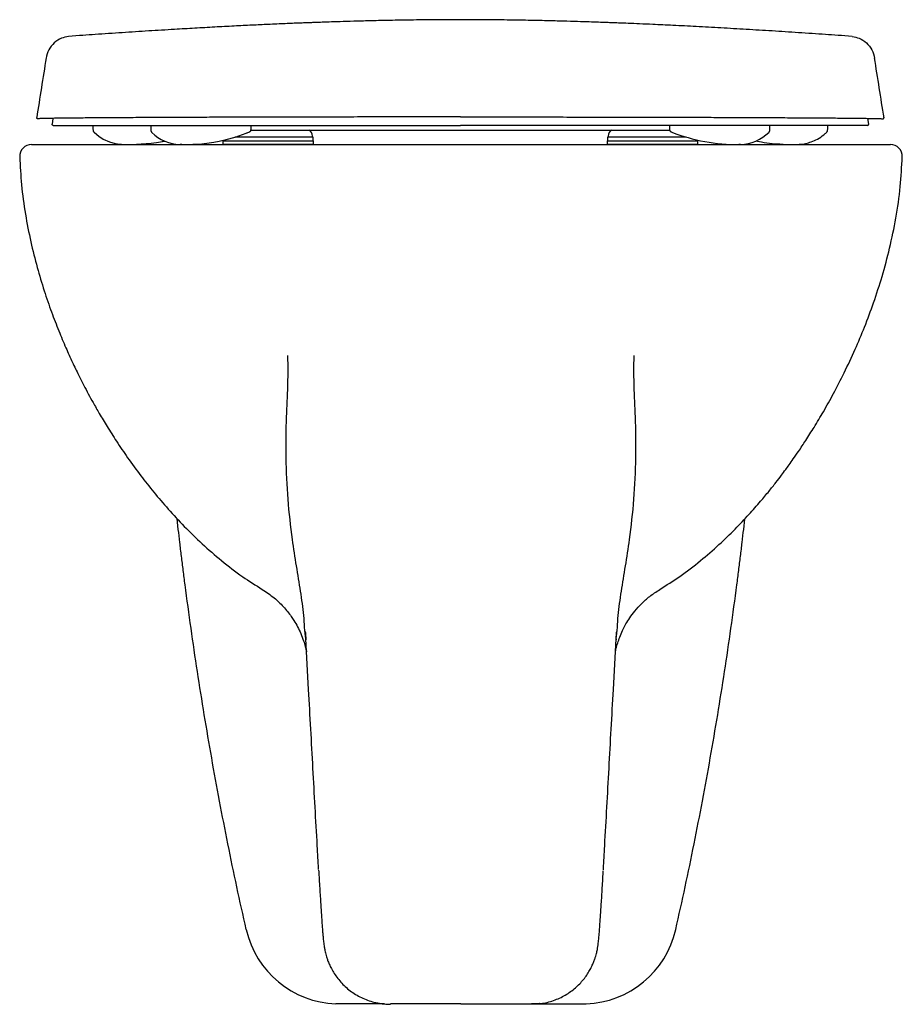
# Model space of a CAD drawing. Header units: millimetres. Extents: x 3669.002 to 3669.372, y 2344.655 to 2345.067.
import ezdxf

# ---------------------------------------------------------------- set-up
doc = ezdxf.new("R2010")
doc.units = ezdxf.units.MM
doc.layers.add('SANINDUSA', color=3, linetype='Continuous')

msp = doc.modelspace()

# ---------------------------------------------------------------- linework, layer by layer
at = {"layer": 'SANINDUSA'}
for p, q in [((3669.015805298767, 2345.025667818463), (3669.015458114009, 2345.023283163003)), ((3669.357668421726, 2345.023284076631), (3669.357291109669, 2345.025668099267)), ((3669.032618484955, 2345.022735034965), (3669.032618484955, 2345.020995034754)), ((3669.056871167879, 2345.022735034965), (3669.056826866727, 2345.020911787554)), ((3669.098864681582, 2345.020995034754), (3669.098864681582, 2345.022735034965)), ((3669.274250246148, 2345.022735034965), (3669.274250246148, 2345.020995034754)), ((3669.316243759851, 2345.020995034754), (3669.316243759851, 2345.022735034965)), ((3669.340496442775, 2345.020995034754), (3669.340496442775, 2345.022735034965)), ((3669.124857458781, 2345.017834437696), (3669.09212660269, 2345.017834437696)), ((3669.097900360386, 2345.019881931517), (3669.098154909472, 2345.019980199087)), ((3669.098795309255, 2345.020786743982), (3669.274309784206, 2345.020781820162)), ((3669.124557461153, 2345.017834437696), (3669.124557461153, 2345.018234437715)), ((3669.124857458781, 2345.01623443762), (3669.124857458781, 2345.017834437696)), ((3669.248257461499, 2345.017834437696), (3669.248257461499, 2345.01623443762)), ((3669.28113521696, 2345.017834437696), (3669.248257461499, 2345.017834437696)), ((3669.248557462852, 2345.018234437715), (3669.248557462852, 2345.017834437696)), ((3669.274925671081, 2345.019993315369), (3669.275209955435, 2345.019882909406)), ((3669.339916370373, 2345.019750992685), (3669.33993520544, 2345.019751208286)), ((3669.340457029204, 2345.020920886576), (3669.340472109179, 2345.020921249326)), ((3669.006915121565, 2345.014734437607), (3669.366753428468, 2345.014734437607)), ((3669.045003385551, 2345.014752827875), (3669.046103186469, 2345.014735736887)), ((3669.087057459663, 2345.01623443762), (3669.125057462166, 2345.01623443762)), ((3669.087057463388, 2345.01623443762), (3669.087057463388, 2345.014734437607)), ((3669.125057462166, 2345.014734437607), (3669.087057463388, 2345.014734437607)), ((3669.087257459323, 2345.016516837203), (3669.087257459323, 2345.01623443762)), ((3669.109365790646, 2345.014734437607), (3669.109124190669, 2345.014734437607)), ((3669.115796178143, 2345.014734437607), (3669.115645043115, 2345.014734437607)), ((3669.125057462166, 2345.014734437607), (3669.125057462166, 2345.01623443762)), ((3669.248057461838, 2345.01623443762), (3669.286057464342, 2345.01623443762)), ((3669.248057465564, 2345.01623443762), (3669.248057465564, 2345.014734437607)), ((3669.286057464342, 2345.014734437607), (3669.248057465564, 2345.014734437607)), ((3669.285857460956, 2345.01623443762), (3669.285857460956, 2345.016590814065)), ((3669.286057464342, 2345.014734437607), (3669.286057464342, 2345.01623443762)), ((3669.001917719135, 2345.009574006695), (3669.001965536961, 2345.009568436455)), ((3669.371750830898, 2345.009574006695), (3669.371699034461, 2345.00956797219)), ((3669.068383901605, 2344.853464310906), (3669.067872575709, 2344.858006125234)), ((3669.305284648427, 2344.853464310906), (3669.305792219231, 2344.857972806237)), ((3669.103587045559, 2344.828411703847), (3669.103579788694, 2344.828419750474)), ((3669.270081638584, 2344.828411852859), (3669.2700889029, 2344.828419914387)), ((3669.121810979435, 2344.80768436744), (3669.121880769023, 2344.807270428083)), ((3669.251857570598, 2344.80768436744), (3669.251787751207, 2344.80727024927)), ((3669.135864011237, 2344.654734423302), (3669.134446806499, 2344.65475954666)), ((3669.237804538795, 2344.654734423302), (3669.239221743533, 2344.65475954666))]:
    msp.add_line(p, q, dxfattribs=at)
at = {"layer": 'SANINDUSA', "flags": 128}
for points in [[(3669.033140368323, 2345.019798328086), (3669.033229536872, 2345.019723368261), (3669.033240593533, 2345.019714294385), (3669.033246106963, 2345.019709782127), (3669.033248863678, 2345.019707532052), (3669.033249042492, 2345.019707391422), (3669.033249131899, 2345.019707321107), (3669.033249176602, 2345.019707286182), (3669.033249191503, 2345.019707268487), (3669.033249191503, 2345.019707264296), (3669.033249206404, 2345.019707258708), (3669.035100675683, 2345.01818054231), (3669.03693287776, 2345.017005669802), (3669.039486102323, 2345.015833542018), (3669.041874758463, 2345.015149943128), (3669.044028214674, 2345.014825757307), (3669.044277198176, 2345.014804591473), (3669.044399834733, 2345.014795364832), (3669.044460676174, 2345.014791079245), (3669.044468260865, 2345.014790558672), (3669.044468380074, 2345.014790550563), (3669.044468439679, 2345.014790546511), (3669.044468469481, 2345.014790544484), (3669.044468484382, 2345.014790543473), (3669.044468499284, 2345.014790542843), (3669.044468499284, 2345.014790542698), (3669.044468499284, 2345.014790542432), (3669.044511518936, 2345.014787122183), (3669.044544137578, 2345.014784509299), (3669.044579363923, 2345.014781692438), (3669.044631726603, 2345.014777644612), (3669.044702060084, 2345.014772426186), (3669.044788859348, 2345.014766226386), (3669.044987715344, 2345.014752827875)], [(3669.069856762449, 2345.014743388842), (3669.070280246, 2345.014735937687), (3669.070611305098, 2345.0147349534), (3669.070671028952, 2345.014734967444), (3669.070696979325, 2345.014735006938), (3669.070708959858, 2345.014735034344), (3669.070709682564, 2345.014735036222), (3669.070709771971, 2345.014735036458), (3669.070709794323, 2345.014735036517), (3669.070709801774, 2345.014735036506), (3669.070957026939, 2345.01473415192), (3669.07180822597, 2345.014736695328), (3669.072323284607, 2345.014742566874), (3669.073516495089, 2345.014768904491), (3669.074509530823, 2345.014803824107), (3669.075319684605, 2345.014841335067), (3669.075970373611, 2345.014877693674), (3669.078247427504, 2345.015050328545), (3669.0813721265, 2345.01540895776), (3669.083237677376, 2345.015694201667), (3669.085441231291, 2345.016102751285), (3669.088405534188, 2345.016778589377), (3669.092157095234, 2345.017843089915), (3669.096750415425, 2345.019445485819), (3669.097068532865, 2345.019567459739), (3669.097148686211, 2345.019598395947), (3669.097188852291, 2345.019613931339), (3669.097193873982, 2345.01961587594), (3669.097196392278, 2345.019616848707), (3669.097196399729, 2345.019616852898), (3669.09719640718, 2345.019616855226), (3669.097489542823, 2345.019723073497), (3669.097900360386, 2345.019881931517)], [(3669.046103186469, 2345.014735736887), (3669.046140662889, 2345.014735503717), (3669.046360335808, 2345.014735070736), (3669.046448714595, 2345.014735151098), (3669.046486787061, 2345.01473525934), (3669.046504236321, 2345.014735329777), (3669.046512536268, 2345.014735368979), (3669.046512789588, 2345.014735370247), (3669.046512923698, 2345.014735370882), (3669.0465129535, 2345.01473537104), (3669.046512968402, 2345.01473537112), (3669.046512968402, 2345.014735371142), (3669.046512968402, 2345.014735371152), (3669.046512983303, 2345.014735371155), (3669.046512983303, 2345.014735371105), (3669.046659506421, 2345.014734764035), (3669.047606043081, 2345.014737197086), (3669.048041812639, 2345.014742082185), (3669.048310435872, 2345.014746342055), (3669.048578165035, 2345.014751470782), (3669.050898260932, 2345.014826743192), (3669.052846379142, 2345.014937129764), (3669.054851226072, 2345.015097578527), (3669.057037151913, 2345.015328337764), (3669.059228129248, 2345.015619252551), (3669.061736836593, 2345.016025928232), (3669.062193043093, 2345.016108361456), (3669.062533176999, 2345.016172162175)], [(3669.310526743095, 2345.016182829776), (3669.311141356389, 2345.016068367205), (3669.311903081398, 2345.015934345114), (3669.312818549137, 2345.015782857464), (3669.313886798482, 2345.015619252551), (3669.317276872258, 2345.0151944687), (3669.320415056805, 2345.01492729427), (3669.32189484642, 2345.014841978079), (3669.323597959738, 2345.014774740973), (3669.324536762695, 2345.014751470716), (3669.325073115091, 2345.014742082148), (3669.325508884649, 2345.014737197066), (3669.326455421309, 2345.014734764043), (3669.326531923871, 2345.014735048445), (3669.326570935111, 2345.014735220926), (3669.326590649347, 2345.014735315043), (3669.326600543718, 2345.01473536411), (3669.326601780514, 2345.014735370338), (3669.326601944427, 2345.014735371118), (3669.326601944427, 2345.014735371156), (3669.326601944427, 2345.014735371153), (3669.326601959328, 2345.014735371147), (3669.326601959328, 2345.014735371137), (3669.326601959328, 2345.01473537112), (3669.326974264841, 2345.014735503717), (3669.32800651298, 2345.014745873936)], [(3669.219852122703, 2344.654949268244), (3669.219663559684, 2344.654926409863), (3669.216390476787, 2344.654734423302)]]:
    msp.add_lwpolyline(points, dxfattribs=at)
at = {"layer": 'SANINDUSA'}
for centre, radius, start, end in [((3669.069724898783, 2345.032594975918), 0.0178520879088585, 226.0096134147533, 267.7390534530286), ((3669.121557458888, 2345.018234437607), 0.003000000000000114, 0, 58.27058042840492), ((3669.251557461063, 2345.018234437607), 0.002999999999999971, 121.8584057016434, 180), ((3669.302338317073, 2345.088758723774), 0.07402584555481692, 248.5018314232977, 270.7217534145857), ((3669.303342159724, 2345.032712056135), 0.01797340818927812, 272.1525973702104, 314.0607286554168), ((3669.006915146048, 2345.009734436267), 0.005000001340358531, 90.00028056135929, 181.8387025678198), ((3669.366753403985, 2345.009734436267), 0.005000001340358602, 358.1612974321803, 89.99971943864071), ((3669.135864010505, 2344.694734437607), 0.04000000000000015, 192.8290046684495, 267.9695801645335), ((3669.237804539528, 2344.694734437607), 0.04000000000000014, 272.0304198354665, 347.1709953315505)]:
    msp.add_arc(centre, radius, start, end, dxfattribs=at)
for points, knots in [([(3669.186557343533, 2345.066994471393), (3669.183287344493, 2345.066988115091), (3669.176742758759, 2345.066975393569), (3669.167256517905, 2345.066868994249), (3669.158421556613, 2345.066724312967), (3669.150567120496, 2345.066556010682), (3669.143692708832, 2345.066380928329), (3669.137798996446, 2345.066210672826), (3669.132883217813, 2345.066054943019), (3669.128951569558, 2345.065921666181), (3669.125956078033, 2345.065815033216), (3669.123619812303, 2345.065729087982), (3669.121402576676, 2345.065645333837), (3669.118941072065, 2345.065549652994), (3669.116157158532, 2345.065437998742), (3669.113049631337, 2345.065309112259), (3669.10961826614, 2345.065161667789), (3669.104996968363, 2345.064955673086), (3669.099012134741, 2345.064675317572), (3669.091559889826, 2345.064304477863), (3669.083540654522, 2345.063881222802), (3669.075191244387, 2345.063415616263), (3669.06593576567, 2345.062874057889), (3669.055753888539, 2345.062249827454), (3669.044659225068, 2345.061540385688), (3669.033761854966, 2345.060821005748), (3669.026735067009, 2345.060344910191), (3669.022321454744, 2345.059909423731)], [0, 0, 0, 0, 0.05956120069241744, 0.1192059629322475, 0.1729439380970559, 0.2207757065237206, 0.2627017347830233, 0.2987227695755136, 0.3288409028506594, 0.3530605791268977, 0.3713921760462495, 0.3843861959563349, 0.3975930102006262, 0.4125520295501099, 0.4293121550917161, 0.4479082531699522, 0.4683658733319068, 0.4907044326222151, 0.530393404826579, 0.574981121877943, 0.6233941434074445, 0.6730813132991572, 0.724187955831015, 0.7904397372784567, 0.8597374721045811, 0.9324637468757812, 1, 1, 1, 1]), ([(3669.350810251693, 2345.05990536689), (3669.346381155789, 2345.060344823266), (3669.339353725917, 2345.060820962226), (3669.328455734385, 2345.061540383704), (3669.317360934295, 2345.06224983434), (3669.306495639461, 2345.062915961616), (3669.295870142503, 2345.063534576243), (3669.285592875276, 2345.064096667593), (3669.276051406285, 2345.064582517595), (3669.268136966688, 2345.06495637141), (3669.261890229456, 2345.065232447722), (3669.2571184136, 2345.065432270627), (3669.253291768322, 2345.065584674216), (3669.250263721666, 2345.065700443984), (3669.24753029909, 2345.0658017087), (3669.244304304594, 2345.06591688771), (3669.240231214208, 2345.066054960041), (3669.23531610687, 2345.066210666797), (3669.229422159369, 2345.066380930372), (3669.222547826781, 2345.066556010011), (3669.214693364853, 2345.066724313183), (3669.205858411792, 2345.066868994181), (3669.196372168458, 2345.066975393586), (3669.189827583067, 2345.066988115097), (3669.186557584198, 2345.066994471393)], [0, 0, 0, 0, 0.06754978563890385, 0.1402768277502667, 0.2095752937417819, 0.275827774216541, 0.3394722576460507, 0.4010028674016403, 0.4589234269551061, 0.5092979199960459, 0.5419620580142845, 0.570452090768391, 0.5948479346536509, 0.6112266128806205, 0.6260241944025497, 0.6469356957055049, 0.671155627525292, 0.701274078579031, 0.7372954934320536, 0.7792219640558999, 0.8270542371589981, 0.8807927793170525, 0.9404381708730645, 1, 1, 1, 1]), ([(3669.022321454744, 2345.059909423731), (3669.021359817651, 2345.059740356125), (3669.019178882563, 2345.059356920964), (3669.016284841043, 2345.057360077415), (3669.013905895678, 2345.054440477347), (3669.013282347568, 2345.052039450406), (3669.012970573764, 2345.050838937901)], [0, 0, 0, 0, 0.2081674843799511, 0.4721113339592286, 0.7360558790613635, 1, 1, 1, 1]), ([(3669.350810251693, 2345.05990536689), (3669.351766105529, 2345.059737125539), (3669.3539411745, 2345.059354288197), (3669.356830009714, 2345.057359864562), (3669.359209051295, 2345.05444053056), (3669.359832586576, 2345.052039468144), (3669.360144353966, 2345.050838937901)], [0, 0, 0, 0, 0.207186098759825, 0.471457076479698, 0.7357287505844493, 1, 1, 1, 1]), ([(3669.01299504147, 2345.050994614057), (3669.012332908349, 2345.04681410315), (3669.011008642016, 2345.038453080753), (3669.009684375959, 2345.030092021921), (3669.009045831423, 2345.026059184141)], [0, 0, 0, 0, 0.4999999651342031, 1, 1, 1, 1]), ([(3669.364092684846, 2345.025911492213), (3669.363430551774, 2345.030092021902), (3669.362106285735, 2345.038453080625), (3669.360782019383, 2345.046814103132), (3669.36011988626, 2345.050994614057)], [0, 0, 0, 0, 0.5000000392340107, 1, 1, 1, 1]), ([(3669.009539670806, 2345.025480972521), (3669.00948161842, 2345.025486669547), (3669.009390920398, 2345.025495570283), (3669.009277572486, 2345.025551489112), (3669.009193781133, 2345.025614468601), (3669.009120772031, 2345.025699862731), (3669.009066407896, 2345.025805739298), (3669.009035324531, 2345.025929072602), (3669.009042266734, 2345.026015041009), (3669.009045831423, 2345.026059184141)], [0, 0, 0, 0, 0.2009654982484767, 0.3139780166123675, 0.435042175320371, 0.5641954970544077, 0.7014058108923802, 0.8466775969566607, 1, 1, 1, 1]), ([(3669.186557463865, 2345.026262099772), (3669.183038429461, 2345.026261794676), (3669.175989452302, 2345.026261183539), (3669.16547814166, 2345.026256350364), (3669.155095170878, 2345.02624878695), (3669.144172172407, 2345.026237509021), (3669.132821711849, 2345.026221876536), (3669.12117144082, 2345.026201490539), (3669.11000218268, 2345.026177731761), (3669.099218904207, 2345.026150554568), (3669.088873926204, 2345.026120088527), (3669.078985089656, 2345.026086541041), (3669.069707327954, 2345.026050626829), (3669.061062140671, 2345.026012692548), (3669.052189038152, 2345.02596869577), (3669.043337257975, 2345.025918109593), (3669.034804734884, 2345.025860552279), (3669.027410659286, 2345.025800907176), (3669.023103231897, 2345.025758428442), (3669.020545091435, 2345.02572989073), (3669.01879212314, 2345.02570940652), (3669.016380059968, 2345.025677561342), (3669.013684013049, 2345.025634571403), (3669.011436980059, 2345.025586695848), (3669.009840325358, 2345.025533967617), (3669.009639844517, 2345.025498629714), (3669.009539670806, 2345.025480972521)], [0, 0, 0, 0, 0.03470709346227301, 0.0695217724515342, 0.1043425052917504, 0.1390578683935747, 0.1813435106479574, 0.2237764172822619, 0.2662395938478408, 0.3085665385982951, 0.3526993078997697, 0.3969675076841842, 0.4413095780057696, 0.4856304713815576, 0.529807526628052, 0.5883590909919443, 0.647064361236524, 0.7057771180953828, 0.7643388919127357, 0.7687744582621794, 0.7865180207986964, 0.8220482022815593, 0.8575776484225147, 0.9050417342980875, 0.9525524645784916, 1, 1, 1, 1]), ([(3669.186557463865, 2345.026262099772), (3669.190076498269, 2345.026261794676), (3669.197125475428, 2345.026261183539), (3669.20763678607, 2345.026256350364), (3669.218019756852, 2345.02624878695), (3669.228942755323, 2345.026237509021), (3669.240293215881, 2345.026221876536), (3669.25194348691, 2345.026201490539), (3669.26311274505, 2345.026177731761), (3669.273896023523, 2345.026150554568), (3669.284241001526, 2345.026120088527), (3669.294129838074, 2345.026086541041), (3669.303407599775, 2345.026050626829), (3669.312052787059, 2345.026012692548), (3669.320925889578, 2345.02596869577), (3669.329777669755, 2345.025918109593), (3669.338310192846, 2345.025860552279), (3669.345704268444, 2345.025800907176), (3669.350011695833, 2345.025758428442), (3669.352569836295, 2345.02572989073), (3669.35432280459, 2345.02570940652), (3669.356734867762, 2345.025677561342), (3669.359430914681, 2345.025634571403), (3669.361677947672, 2345.025586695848), (3669.363274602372, 2345.025533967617), (3669.363475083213, 2345.025498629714), (3669.363575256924, 2345.025480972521)], [0, 0, 0, 0, 0.03470709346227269, 0.06952177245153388, 0.1043425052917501, 0.1390578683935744, 0.1813435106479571, 0.2237764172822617, 0.2662395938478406, 0.3085665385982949, 0.3526993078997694, 0.3969675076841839, 0.4413095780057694, 0.4856304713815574, 0.5298075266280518, 0.5883590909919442, 0.6470643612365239, 0.7057771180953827, 0.7643388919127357, 0.7687744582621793, 0.7865180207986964, 0.8220482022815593, 0.8575776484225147, 0.9050417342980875, 0.9525524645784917, 1, 1, 1, 1]), ([(3669.363575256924, 2345.025480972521), (3669.363611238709, 2345.025483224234), (3669.363683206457, 2345.025487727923), (3669.363786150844, 2345.025523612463), (3669.36387932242, 2345.025579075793), (3669.363958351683, 2345.025653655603), (3669.364019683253, 2345.025743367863), (3669.364059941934, 2345.02584408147), (3669.364079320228, 2345.025951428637), (3669.364072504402, 2345.026023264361), (3669.364069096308, 2345.026059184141)], [0, 0, 0, 0, 0.1249475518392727, 0.2499096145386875, 0.37489425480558, 0.4998923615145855, 0.624893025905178, 0.7499152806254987, 0.8749509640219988, 1, 1, 1, 1]), ([(3669.015968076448, 2345.022735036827), (3669.015797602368, 2345.022795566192), (3669.015471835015, 2345.02291123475), (3669.015462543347, 2345.023161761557), (3669.015458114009, 2345.023281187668)], [0, 0, 0, 0, 0.5233000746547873, 1, 1, 1, 1]), ([(3669.015969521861, 2345.022735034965), (3669.016453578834, 2345.022735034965), (3669.017421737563, 2345.022735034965), (3669.0201129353, 2345.022735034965), (3669.023634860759, 2345.022735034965), (3669.028060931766, 2345.022735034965), (3669.033338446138, 2345.022735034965), (3669.039468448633, 2345.022735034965), (3669.046405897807, 2345.022735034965), (3669.054119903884, 2345.022735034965), (3669.062162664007, 2345.022735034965), (3669.070340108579, 2345.022735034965), (3669.078517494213, 2345.022735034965), (3669.087255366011, 2345.022735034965), (3669.096536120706, 2345.022735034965), (3669.106351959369, 2345.022735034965), (3669.115794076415, 2345.022735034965), (3669.124739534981, 2345.022735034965), (3669.133098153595, 2345.022735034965), (3669.14157414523, 2345.022735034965), (3669.151241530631, 2345.022735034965), (3669.162150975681, 2345.022735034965), (3669.174321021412, 2345.022735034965), (3669.182480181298, 2345.022735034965), (3669.186557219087, 2345.022735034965)], [0, 0, 0, 0, 0.05214004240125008, 0.1042849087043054, 0.1559960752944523, 0.2083899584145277, 0.2611937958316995, 0.3139409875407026, 0.367123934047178, 0.4201404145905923, 0.4726304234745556, 0.5172854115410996, 0.5611019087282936, 0.6042317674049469, 0.6492936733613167, 0.6932721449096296, 0.7363853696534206, 0.7701116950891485, 0.8032333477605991, 0.8358808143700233, 0.8681901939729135, 0.912449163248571, 0.9562518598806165, 1, 1, 1, 1]), ([(3669.357145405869, 2345.022735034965), (3669.356661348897, 2345.022735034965), (3669.355693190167, 2345.022735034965), (3669.35300199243, 2345.022735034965), (3669.349480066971, 2345.022735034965), (3669.345053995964, 2345.022735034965), (3669.339776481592, 2345.022735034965), (3669.333646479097, 2345.022735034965), (3669.326709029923, 2345.022735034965), (3669.318995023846, 2345.022735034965), (3669.310952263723, 2345.022735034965), (3669.302774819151, 2345.022735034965), (3669.294597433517, 2345.022735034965), (3669.285859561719, 2345.022735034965), (3669.276578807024, 2345.022735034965), (3669.266762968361, 2345.022735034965), (3669.257320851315, 2345.022735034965), (3669.248375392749, 2345.022735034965), (3669.240016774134, 2345.022735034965), (3669.2315407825, 2345.022735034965), (3669.221873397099, 2345.022735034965), (3669.210963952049, 2345.022735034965), (3669.198793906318, 2345.022735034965), (3669.190634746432, 2345.022735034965), (3669.186557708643, 2345.022735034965)], [0, 0, 0, 0, 0.05214004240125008, 0.1042849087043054, 0.1559960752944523, 0.2083899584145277, 0.2611937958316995, 0.3139409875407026, 0.367123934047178, 0.4201404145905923, 0.4726304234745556, 0.5172854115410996, 0.5611019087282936, 0.6042317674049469, 0.6492936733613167, 0.6932721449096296, 0.7363853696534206, 0.7701116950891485, 0.8032333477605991, 0.8358808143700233, 0.8681901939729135, 0.912449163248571, 0.9562518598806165, 1, 1, 1, 1]), ([(3669.357146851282, 2345.022735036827), (3669.35731728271, 2345.022795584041), (3669.357643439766, 2345.022911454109), (3669.357652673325, 2345.023162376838), (3669.357668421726, 2345.023284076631)], [0, 0, 0, 0, 0.5225440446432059, 1, 1, 1, 1]), ([(3669.032641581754, 2345.020921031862), (3669.032648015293, 2345.020811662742), (3669.0326608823, 2345.020592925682), (3669.032765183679, 2345.020279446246), (3669.032923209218, 2345.019989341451), (3669.033074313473, 2345.019830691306), (3669.033149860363, 2345.019751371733)], [0, 0, 0, 0, 0.2500192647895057, 0.5000358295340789, 0.7500352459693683, 1, 1, 1, 1]), ([(3669.033160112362, 2345.019751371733), (3669.03315653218, 2345.019751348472), (3669.033144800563, 2345.019751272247), (3669.033190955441, 2345.019751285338), (3669.033223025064, 2345.019751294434)], [0, 0, 0, 0, 0.3051737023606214, 0.9999999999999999, 0.9999999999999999, 0.9999999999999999, 0.9999999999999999]), ([(3669.056826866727, 2345.020911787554), (3669.056833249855, 2345.020803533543), (3669.056846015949, 2345.020587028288), (3669.056948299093, 2345.02027644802), (3669.057103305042, 2345.019988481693), (3669.057251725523, 2345.019830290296), (3669.057325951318, 2345.019751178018)], [0, 0, 0, 0, 0.2499916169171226, 0.4999768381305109, 0.7499360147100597, 1, 1, 1, 1]), ([(3669.098154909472, 2345.019980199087), (3669.098247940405, 2345.020026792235), (3669.098434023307, 2345.020119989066), (3669.098643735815, 2345.020355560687), (3669.09878536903, 2345.020637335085), (3669.098803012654, 2345.020844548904), (3669.098864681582, 2345.020995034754)], [0, 0, 0, 0, 0.2499028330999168, 0.4998621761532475, 0.7499268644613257, 1, 1, 1, 1]), ([(3669.274250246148, 2345.020995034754), (3669.274310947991, 2345.020815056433), (3669.274327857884, 2345.020618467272), (3669.274462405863, 2345.020350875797), (3669.27466138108, 2345.020126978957), (3669.274837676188, 2345.020037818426), (3669.274925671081, 2345.019993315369)], [0, 0, 0, 0, 0.2494996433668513, 0.5001187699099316, 0.7504922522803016, 1, 1, 1, 1]), ([(3669.315797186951, 2345.01975180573), (3669.315871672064, 2345.019830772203), (3669.316020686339, 2345.01998875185), (3669.316176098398, 2345.0202770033), (3669.31627912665, 2345.020588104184), (3669.316291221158, 2345.0208051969), (3669.316297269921, 2345.02091377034)], [0, 0, 0, 0, 0.2497883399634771, 0.4997244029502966, 0.7497997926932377, 1, 1, 1, 1]), ([(3669.328127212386, 2345.014752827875), (3669.328191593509, 2345.014757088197), (3669.328301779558, 2345.01476437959), (3669.328456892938, 2345.014775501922), (3669.32855315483, 2345.014783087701), (3669.328601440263, 2345.014786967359), (3669.328626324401, 2345.01478895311), (3669.328640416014, 2345.014790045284), (3669.328645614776, 2345.014790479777), (3669.328646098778, 2345.014790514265), (3669.328646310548, 2345.014790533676), (3669.328646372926, 2345.01479053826), (3669.328646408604, 2345.014790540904), (3669.328646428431, 2345.014790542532), (3669.329579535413, 2345.014837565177), (3669.331084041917, 2345.015065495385), (3669.333768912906, 2345.015805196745), (3669.336336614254, 2345.016998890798), (3669.338238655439, 2345.018296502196), (3669.339390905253, 2345.019275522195), (3669.33972624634, 2345.019577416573), (3669.339846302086, 2345.019689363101), (3669.339858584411, 2345.019700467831), (3669.33986368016, 2345.019705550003), (3669.339865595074, 2345.019707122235), (3669.339865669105, 2345.019707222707), (3669.339865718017, 2345.019707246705), (3669.339874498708, 2345.019715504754), (3669.339902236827, 2345.019734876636), (3669.339942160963, 2345.019769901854), (3669.339974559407, 2345.019798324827)], [0, 0, 0, 0, 0.01720953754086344, 0.02945352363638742, 0.03599647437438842, 0.03847164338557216, 0.04052093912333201, 0.04159538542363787, 0.04166294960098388, 0.04169782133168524, 0.04170567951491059, 0.04171025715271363, 0.04171247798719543, 0.04171358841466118, 0.04171469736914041, 0.2499115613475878, 0.4354638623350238, 0.6446183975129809, 0.8835938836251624, 0.948667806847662, 0.9820932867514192, 0.984202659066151, 0.9852583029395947, 0.985786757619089, 0.9858033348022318, 0.9858112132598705, 0.9858138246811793, 0.9858152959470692, 0.9884891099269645, 1, 1, 1, 1]), ([(3669.339963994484, 2345.019751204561), (3669.340039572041, 2345.019830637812), (3669.340190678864, 2345.019989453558), (3669.340348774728, 2345.020279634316), (3669.340452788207, 2345.020593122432), (3669.340465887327, 2345.020811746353), (3669.340472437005, 2345.020921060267)], [0, 0, 0, 0, 0.2502044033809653, 0.5002489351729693, 0.7501200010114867, 1, 1, 1, 1]), ([(3669.069020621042, 2345.014756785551), (3669.069046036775, 2345.01475488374), (3669.069096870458, 2345.014751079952), (3669.069148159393, 2345.014748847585), (3669.069173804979, 2345.014747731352)], [0, 0, 0, 0, 0.4999781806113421, 1, 1, 1, 1]), ([(3669.069856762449, 2345.014743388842), (3669.069849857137, 2345.014743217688), (3669.069831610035, 2345.014742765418), (3669.069790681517, 2345.014741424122), (3669.069732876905, 2345.014739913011), (3669.069639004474, 2345.014738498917), (3669.069449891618, 2345.014738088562), (3669.069289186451, 2345.01474370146), (3669.069173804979, 2345.014747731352)], [0, 0, 0, 0, 0.03772061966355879, 0.09967571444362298, 0.1745322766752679, 0.2589554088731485, 0.4679522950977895, 1, 1, 1, 1]), ([(3669.111512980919, 2345.014734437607), (3669.111512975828, 2345.014734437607), (3669.111512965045, 2345.014734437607), (3669.111504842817, 2345.014734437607), (3669.111427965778, 2345.014734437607), (3669.111356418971, 2345.014734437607), (3669.11129381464, 2345.014734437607)], [0, 0, 0, 0, 6.629765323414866e-05, 0.0001404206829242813, 0.1251106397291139, 1, 1, 1, 1]), ([(3669.263603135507, 2345.014734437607), (3669.263603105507, 2345.014734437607), (3669.2636030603, 2345.014734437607), (3669.263603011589, 2345.014734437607), (3669.26359360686, 2345.014734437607), (3669.263519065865, 2345.014734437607), (3669.263444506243, 2345.014734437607), (3669.263379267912, 2345.014734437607)], [0, 0, 0, 0, 0.0003975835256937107, 0.0005991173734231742, 0.000665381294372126, 0.1256001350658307, 0.9999999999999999, 0.9999999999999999, 0.9999999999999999, 0.9999999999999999]), ([(3669.304017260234, 2345.014751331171), (3669.303825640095, 2345.014743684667), (3669.303664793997, 2345.01473804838), (3669.303476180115, 2345.014738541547), (3669.303391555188, 2345.014739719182), (3669.303360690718, 2345.014740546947), (3669.303270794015, 2345.014738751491)], [0, 0, 0, 0, 0.6172681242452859, 0.85974096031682, 0.9576865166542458, 1, 1, 1, 1]), ([(3669.32800651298, 2345.014745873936), (3669.328024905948, 2345.014746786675), (3669.328072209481, 2345.014749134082), (3669.328108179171, 2345.014751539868), (3669.328130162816, 2345.014753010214)], [0, 0, 0, 0, 0.3888286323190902, 1, 1, 1, 1]), ([(3669.00196501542, 2345.009576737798), (3669.002149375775, 2345.005667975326), (3669.002529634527, 2344.997605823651), (3669.004189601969, 2344.985707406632), (3669.006433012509, 2344.974156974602), (3669.009115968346, 2344.963470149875), (3669.012050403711, 2344.953682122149), (3669.01510485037, 2344.944811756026), (3669.018161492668, 2344.936864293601), (3669.021119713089, 2344.929833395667), (3669.023896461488, 2344.923705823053), (3669.026422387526, 2344.918463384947), (3669.028641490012, 2344.914084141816), (3669.030676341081, 2344.910228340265), (3669.032826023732, 2344.906301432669), (3669.035427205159, 2344.901742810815), (3669.038671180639, 2344.896334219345), (3669.042611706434, 2344.890135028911), (3669.047304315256, 2344.883223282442), (3669.052505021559, 2344.876107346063), (3669.058165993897, 2344.868928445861), (3669.064221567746, 2344.861823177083), (3669.070956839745, 2344.854576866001), (3669.078381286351, 2344.847321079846), (3669.086519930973, 2344.84024749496), (3669.094887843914, 2344.833771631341), (3669.100803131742, 2344.83009725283), (3669.103566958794, 2344.828380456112)], [0, 0, 0, 0, 0.05473190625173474, 0.1128891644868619, 0.167777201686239, 0.2191378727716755, 0.2667503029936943, 0.3104389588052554, 0.3500731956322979, 0.3855601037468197, 0.4168428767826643, 0.4438919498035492, 0.4666978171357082, 0.4852753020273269, 0.5046683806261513, 0.5290267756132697, 0.5583013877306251, 0.5924084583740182, 0.6312166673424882, 0.6745327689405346, 0.7150476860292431, 0.7584553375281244, 0.8044768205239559, 0.8527757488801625, 0.9029756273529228, 0.9546668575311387, 1, 1, 1, 1]), ([(3669.270101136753, 2344.828381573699), (3669.272922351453, 2344.830135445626), (3669.278846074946, 2344.833818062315), (3669.287066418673, 2344.840189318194), (3669.294770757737, 2344.846865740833), (3669.301497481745, 2344.853369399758), (3669.307291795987, 2344.859472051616), (3669.312001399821, 2344.864807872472), (3669.315751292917, 2344.869306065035), (3669.318654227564, 2344.872946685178), (3669.320974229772, 2344.875967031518), (3669.322803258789, 2344.87842352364), (3669.32441816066, 2344.880654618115), (3669.326227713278, 2344.883203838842), (3669.328572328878, 2344.886601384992), (3669.331497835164, 2344.891002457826), (3669.334994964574, 2344.896528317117), (3669.338899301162, 2344.903069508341), (3669.343133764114, 2344.910670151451), (3669.347603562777, 2344.919370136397), (3669.351944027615, 2344.928667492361), (3669.356057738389, 2344.938463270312), (3669.359858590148, 2344.948644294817), (3669.363413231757, 2344.95965346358), (3669.366586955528, 2344.97146091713), (3669.369184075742, 2344.984019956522), (3669.371072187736, 2344.996802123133), (3669.371495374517, 2345.005418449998), (3669.371699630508, 2345.009577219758)], [0, 0, 0, 0, 0.04631373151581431, 0.09724525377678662, 0.1447586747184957, 0.1883179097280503, 0.2274734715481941, 0.2618639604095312, 0.2873439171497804, 0.3090072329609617, 0.3267823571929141, 0.3406507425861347, 0.3522234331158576, 0.3667646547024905, 0.3847852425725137, 0.4102977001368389, 0.4407258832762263, 0.4761336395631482, 0.5165566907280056, 0.5619910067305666, 0.6123800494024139, 0.6594243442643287, 0.70989804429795, 0.7636333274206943, 0.8204164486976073, 0.879992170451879, 0.9420768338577, 1, 1, 1, 1]), ([(3669.121810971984, 2344.807684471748), (3669.121810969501, 2344.80768448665), (3669.121306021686, 2344.81071416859), (3669.121189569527, 2344.817442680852), (3669.119628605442, 2344.827523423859), (3669.117913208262, 2344.838125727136), (3669.115890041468, 2344.850882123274), (3669.114216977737, 2344.866095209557), (3669.113371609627, 2344.883420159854), (3669.113620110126, 2344.897867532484), (3669.114135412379, 2344.90949342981), (3669.114391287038, 2344.916820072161), (3669.114376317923, 2344.922169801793), (3669.114327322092, 2344.924800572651), (3669.114288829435, 2344.925976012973), (3669.114278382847, 2344.926295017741)], [0, 0, 0, 0, 4.687785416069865e-07, 0.09531137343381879, 0.1906272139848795, 0.2866459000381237, 0.382658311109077, 0.5241364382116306, 0.6660006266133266, 0.8055203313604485, 0.873875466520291, 0.9423209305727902, 0.9744955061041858, 0.9930782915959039, 1, 1, 1, 1]), ([(3669.251857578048, 2344.807684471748), (3669.251857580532, 2344.80768448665), (3669.252362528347, 2344.81071416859), (3669.252478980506, 2344.817442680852), (3669.254039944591, 2344.827523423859), (3669.255755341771, 2344.838125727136), (3669.257778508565, 2344.850882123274), (3669.259451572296, 2344.866095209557), (3669.260296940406, 2344.883420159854), (3669.260048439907, 2344.897867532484), (3669.259533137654, 2344.90949342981), (3669.259277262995, 2344.916820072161), (3669.25929223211, 2344.922169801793), (3669.259341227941, 2344.924800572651), (3669.259379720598, 2344.925976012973), (3669.259390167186, 2344.926295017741)], [0, 0, 0, 0, 4.687785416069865e-07, 0.09531137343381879, 0.1906272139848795, 0.2866459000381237, 0.382658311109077, 0.5241364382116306, 0.6660006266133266, 0.8055203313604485, 0.873875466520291, 0.9423209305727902, 0.9744955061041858, 0.9930782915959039, 1, 1, 1, 1]), ([(3669.071239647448, 2344.830238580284), (3669.070973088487, 2344.832282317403), (3669.070713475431, 2344.834303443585), (3669.070207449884, 2344.838302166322), (3669.069961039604, 2344.840279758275), (3669.069601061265, 2344.843212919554), (3669.069482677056, 2344.844185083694), (3669.069249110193, 2344.846117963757), (3669.069134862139, 2344.847070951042), (3669.068800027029, 2344.849885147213), (3669.068587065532, 2344.85170393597), (3669.068383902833, 2344.853464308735)], [0, 0, 0, 0, 0.2499999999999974, 0.2499999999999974, 0.4999999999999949, 0.4999999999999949, 0.6249999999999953, 0.6249999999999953, 0.7499999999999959, 0.7499999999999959, 1, 1, 1, 1]), ([(3669.302428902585, 2344.830238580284), (3669.302695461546, 2344.832282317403), (3669.302955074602, 2344.834303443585), (3669.303461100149, 2344.838302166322), (3669.303707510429, 2344.840279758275), (3669.304067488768, 2344.843212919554), (3669.304185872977, 2344.844185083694), (3669.30441943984, 2344.846117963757), (3669.304533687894, 2344.847070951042), (3669.304868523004, 2344.849885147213), (3669.305081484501, 2344.85170393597), (3669.3052846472, 2344.853464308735)], [0, 0, 0, 0, 0.2499999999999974, 0.2499999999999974, 0.4999999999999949, 0.4999999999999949, 0.6249999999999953, 0.6249999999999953, 0.7499999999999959, 0.7499999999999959, 1, 1, 1, 1]), ([(3669.096862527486, 2344.685852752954), (3669.094147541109, 2344.697774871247), (3669.091588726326, 2344.709731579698), (3669.086762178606, 2344.733703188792), (3669.084494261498, 2344.745719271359), (3669.080237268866, 2344.769792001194), (3669.078247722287, 2344.781850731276), (3669.074539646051, 2344.806011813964), (3669.072821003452, 2344.81811414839), (3669.071239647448, 2344.830238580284)], [0, 0, 0, 0, 0.25, 0.25, 0.5, 0.5, 0.75, 0.75, 1, 1, 1, 1]), ([(3669.10358436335, 2344.828300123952), (3669.105285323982, 2344.827175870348), (3669.1084352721, 2344.825093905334), (3669.111861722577, 2344.821792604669), (3669.114158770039, 2344.819132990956), (3669.115640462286, 2344.817157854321), (3669.117054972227, 2344.815034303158), (3669.118455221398, 2344.812597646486), (3669.119810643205, 2344.809741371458), (3669.120910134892, 2344.806833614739), (3669.121638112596, 2344.804324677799), (3669.121952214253, 2344.802986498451), (3669.122065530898, 2344.802427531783), (3669.122113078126, 2344.802192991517)], [0, 0, 0, 0, 0.1589933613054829, 0.2944341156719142, 0.3703394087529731, 0.4341870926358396, 0.4881344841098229, 0.5713200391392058, 0.6608442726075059, 0.7568306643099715, 0.8475376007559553, 0.9360273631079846, 1, 1, 1, 1]), ([(3669.25155487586, 2344.802182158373), (3669.251573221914, 2344.802277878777), (3669.251654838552, 2344.802703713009), (3669.252008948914, 2344.804257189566), (3669.252633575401, 2344.80642297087), (3669.253567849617, 2344.809020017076), (3669.254701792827, 2344.811563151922), (3669.256029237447, 2344.814059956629), (3669.257619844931, 2344.816613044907), (3669.259751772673, 2344.819481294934), (3669.262516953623, 2344.822523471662), (3669.265952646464, 2344.825611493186), (3669.268666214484, 2344.827377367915), (3669.270084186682, 2344.828300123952)], [0, 0, 0, 0, 0.02297418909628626, 0.1022059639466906, 0.1945804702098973, 0.2828129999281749, 0.3689937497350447, 0.4374888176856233, 0.5212730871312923, 0.6202018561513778, 0.733739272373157, 0.8608657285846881, 1, 1, 1, 1]), ([(3669.276806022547, 2344.685852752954), (3669.279521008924, 2344.697774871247), (3669.282079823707, 2344.709731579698), (3669.286906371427, 2344.733703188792), (3669.289174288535, 2344.745719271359), (3669.293431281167, 2344.769792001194), (3669.295420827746, 2344.781850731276), (3669.299128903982, 2344.806011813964), (3669.300847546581, 2344.81811414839), (3669.302428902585, 2344.830238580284)], [0, 0, 0, 0, 0.25, 0.25, 0.5, 0.5, 0.75, 0.75, 1, 1, 1, 1]), ([(3669.121573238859, 2344.81066050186), (3669.121617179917, 2344.810227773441), (3669.121731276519, 2344.809104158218), (3669.121797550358, 2344.807965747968), (3669.121838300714, 2344.80726576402)], [0, 0, 0, 0, 0.3851215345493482, 1, 1, 1, 1]), ([(3669.126612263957, 2344.720941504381), (3669.126011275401, 2344.731740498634), (3669.124809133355, 2344.753341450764), (3669.123208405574, 2344.78226016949), (3669.122201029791, 2344.800587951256), (3669.121810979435, 2344.80768436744)], [0, 0, 0, 0, 0.3798977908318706, 0.7598998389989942, 1, 1, 1, 1]), ([(3669.247056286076, 2344.720941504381), (3669.247657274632, 2344.731740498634), (3669.248859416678, 2344.753341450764), (3669.250460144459, 2344.78226016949), (3669.251467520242, 2344.800587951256), (3669.251857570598, 2344.80768436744)], [0, 0, 0, 0, 0.3798977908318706, 0.7598998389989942, 1, 1, 1, 1]), ([(3669.251829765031, 2344.807265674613), (3669.251865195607, 2344.807880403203), (3669.251930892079, 2344.809020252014), (3669.252045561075, 2344.810144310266), (3669.252098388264, 2344.810662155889)], [0, 0, 0, 0, 0.5393071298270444, 1, 1, 1, 1]), ([(3669.127175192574, 2344.711023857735), (3669.127166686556, 2344.711168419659), (3669.127076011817, 2344.712709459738), (3669.126887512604, 2344.716032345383), (3669.126704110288, 2344.719303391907), (3669.126612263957, 2344.720941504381)], [0, 0, 0, 0, 0.04913818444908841, 0.523816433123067, 1, 1, 1, 1]), ([(3669.246488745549, 2344.710945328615), (3669.246498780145, 2344.711115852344), (3669.246590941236, 2344.712681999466), (3669.246781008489, 2344.71603156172), (3669.246964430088, 2344.71930313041), (3669.247056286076, 2344.720941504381)], [0, 0, 0, 0, 0.05748902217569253, 0.5279984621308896, 1, 1, 1, 1]), ([(3669.127188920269, 2344.710749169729), (3669.127244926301, 2344.709782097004), (3669.127379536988, 2344.707457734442), (3669.127581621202, 2344.704054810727), (3669.127796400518, 2344.700507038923), (3669.128000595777, 2344.697220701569), (3669.128194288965, 2344.694191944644), (3669.128377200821, 2344.691428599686), (3669.128549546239, 2344.688930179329), (3669.128711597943, 2344.686700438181), (3669.12886646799, 2344.684700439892), (3669.129020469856, 2344.682874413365), (3669.129159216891, 2344.681415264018), (3669.129296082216, 2344.680187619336), (3669.129419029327, 2344.679242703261), (3669.129559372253, 2344.678339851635), (3669.12970244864, 2344.677538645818), (3669.129888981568, 2344.676636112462), (3669.130138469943, 2344.675600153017), (3669.130480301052, 2344.674391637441), (3669.130954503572, 2344.672974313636), (3669.131616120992, 2344.671317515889), (3669.132521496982, 2344.669436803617), (3669.13370212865, 2344.667414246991), (3669.13515578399, 2344.665359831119), (3669.13686159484, 2344.663366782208), (3669.13879727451, 2344.661497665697), (3669.140939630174, 2344.659796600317), (3669.143263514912, 2344.658298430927), (3669.14574151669, 2344.657024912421), (3669.148348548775, 2344.656011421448), (3669.150678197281, 2344.655323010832), (3669.152150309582, 2344.655088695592), (3669.152698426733, 2344.65500145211)], [0, 0, 0, 0, 0.03743999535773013, 0.08998715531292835, 0.1426898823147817, 0.1955574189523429, 0.2486156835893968, 0.3019194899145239, 0.3555782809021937, 0.4097880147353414, 0.4645246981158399, 0.5222909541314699, 0.5847840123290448, 0.6249077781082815, 0.659415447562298, 0.677969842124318, 0.6940269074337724, 0.7080810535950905, 0.7212786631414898, 0.7344224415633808, 0.7484241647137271, 0.7643074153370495, 0.7825844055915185, 0.8028631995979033, 0.8243435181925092, 0.8465573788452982, 0.869261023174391, 0.8922916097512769, 0.9155411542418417, 0.9389396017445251, 0.9624413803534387, 0.9860156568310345, 1, 1, 1, 1]), ([(3669.219862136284, 2344.654842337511), (3669.220422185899, 2344.654908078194), (3669.221921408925, 2344.655084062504), (3669.224287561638, 2344.655686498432), (3669.226913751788, 2344.65659287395), (3669.229382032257, 2344.657739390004), (3669.231677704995, 2344.659083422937), (3669.233786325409, 2344.66060062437), (3669.235696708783, 2344.662259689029), (3669.237400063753, 2344.664027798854), (3669.238889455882, 2344.6658671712), (3669.240159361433, 2344.66773134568), (3669.241206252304, 2344.669560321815), (3669.242033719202, 2344.671282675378), (3669.242660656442, 2344.672834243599), (3669.243122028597, 2344.674182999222), (3669.243459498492, 2344.675338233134), (3669.243709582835, 2344.676332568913), (3669.243899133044, 2344.677202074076), (3669.244048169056, 2344.677986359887), (3669.244171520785, 2344.678728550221), (3669.244281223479, 2344.679483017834), (3669.244390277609, 2344.680341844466), (3669.244527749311, 2344.681590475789), (3669.244672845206, 2344.683149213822), (3669.244836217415, 2344.685129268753), (3669.244993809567, 2344.687195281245), (3669.245160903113, 2344.689525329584), (3669.24534093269, 2344.692166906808), (3669.245528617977, 2344.695031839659), (3669.245726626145, 2344.698155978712), (3669.245934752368, 2344.701531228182), (3669.246153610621, 2344.705173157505), (3669.246333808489, 2344.708221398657), (3669.246444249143, 2344.710137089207), (3669.246475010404, 2344.710670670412)], [0, 0, 0, 0, 0.01408912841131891, 0.03771584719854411, 0.06085196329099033, 0.08350379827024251, 0.1056672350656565, 0.1273263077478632, 0.1484513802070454, 0.1689926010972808, 0.1888677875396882, 0.2079342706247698, 0.2259451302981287, 0.2425358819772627, 0.2574009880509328, 0.270648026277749, 0.2828561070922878, 0.2948341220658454, 0.3073634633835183, 0.3212176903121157, 0.3375385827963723, 0.3578708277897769, 0.3847699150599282, 0.423758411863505, 0.4966798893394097, 0.5529862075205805, 0.6057526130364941, 0.6625912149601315, 0.7164080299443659, 0.7696633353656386, 0.8225018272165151, 0.8750912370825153, 0.9275140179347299, 0.9798103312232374, 1, 1, 1, 1]), ([(3669.154823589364, 2344.654734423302), (3669.153414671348, 2344.654734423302), (3669.150712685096, 2344.654734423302), (3669.146478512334, 2344.654734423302), (3669.142625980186, 2344.654734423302), (3669.139066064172, 2344.654734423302), (3669.136936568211, 2344.654734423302), (3669.135864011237, 2344.654734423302)], [0, 0, 0, 0, 0.2435871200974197, 0.4671450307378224, 0.6903969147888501, 0.844063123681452, 1, 1, 1, 1]), ([(3669.152698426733, 2344.65500145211), (3669.15307429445, 2344.654931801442), (3669.15445967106, 2344.654675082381), (3669.156004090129, 2344.65454930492), (3669.157157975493, 2344.654601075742), (3669.157285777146, 2344.654606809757)], [0, 0, 0, 0, 0.248735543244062, 0.9167917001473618, 1, 1, 1, 1]), ([(3669.186834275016, 2344.654734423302), (3669.183693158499, 2344.654734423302), (3669.177371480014, 2344.654734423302), (3669.170172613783, 2344.654734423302), (3669.165239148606, 2344.654734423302), (3669.161656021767, 2344.654734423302), (3669.159035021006, 2344.654734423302), (3669.157278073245, 2344.654734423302)], [0, 0, 0, 0, 0.308562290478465, 0.6209994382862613, 0.7148834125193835, 0.8088764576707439, 1, 1, 1, 1]), ([(3669.186834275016, 2344.654734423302), (3669.189975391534, 2344.654734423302), (3669.196297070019, 2344.654734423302), (3669.20349593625, 2344.654734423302), (3669.208429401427, 2344.654734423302), (3669.212012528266, 2344.654734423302), (3669.214633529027, 2344.654734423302), (3669.216390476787, 2344.654734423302)], [0, 0, 0, 0, 0.308562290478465, 0.6209994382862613, 0.7148834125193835, 0.8088764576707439, 1, 1, 1, 1]), ([(3669.216390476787, 2344.654734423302), (3669.218604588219, 2344.654734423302), (3669.222109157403, 2344.654734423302), (3669.227187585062, 2344.654734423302), (3669.231043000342, 2344.654734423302), (3669.234602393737, 2344.654734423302), (3669.236731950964, 2344.654734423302), (3669.237804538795, 2344.654734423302)], [0, 0, 0, 0, 0.336470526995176, 0.5325767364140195, 0.7284144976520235, 0.8632113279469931, 1, 1, 1, 1])]:
    msp.add_open_spline(points, degree=3, knots=knots, dxfattribs=at)

doc.saveas('drawing.dxf')
